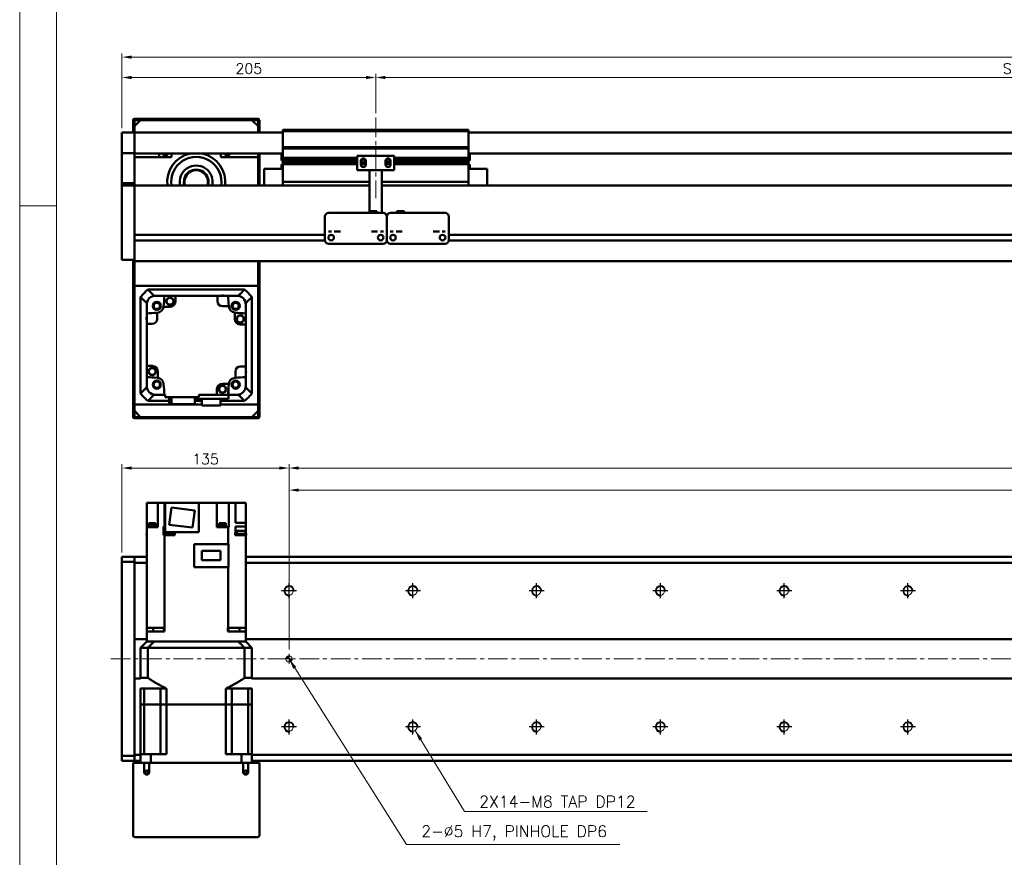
# Model space of a CAD drawing. Header units: millimetres. Extents: x 46891 to 51038, y 6223 to 10291.
# Tile 2 of 5: x 48547 to 49342, y 8883 to 9560. Entities that reach past the tile are written whole.
import ezdxf

# ---------------------------------------------------------------- set-up
doc = ezdxf.new("R2010")
doc.units = ezdxf.units.MM
doc.header["$LTSCALE"] = 0.5
doc.linetypes.add('CENTER', pattern=[50.8, 31.75, -6.35, 6.35, -6.35])
doc.layers.get('0').update_dxf_attribs({"lineweight": 20})
doc.layers.add('1', color=1, linetype='CENTER', lineweight=13)
doc.layers.add('외형선(ISO)', color=7, linetype='Continuous', lineweight=50)
doc.layers.add('C', color=1, linetype='CENTER')
doc.layers.add('DIM', color=4, linetype='Continuous')
doc.styles.add('DSR TEXT', font='romans.shx', dxfattribs={"bigfont": 'whgtxt.shx'})
doc.styles.get("Standard").update_dxf_attribs({"font": 'romans.shx', "bigfont": 'whgtxt.shx'})
doc.dimstyles.new('DSR', dxfattribs={"dimscale": 2, "dimtxt": 3, "dimasz": 3, "dimexe": 0.5, "dimexo": 0.5, "dimgap": 0.5, "dimtad": 1, "dimdsep": 46, "dimtxsty": 'Standard', "dimcen": 2.5, "dimclrd": 4, "dimclre": 4, "dimclrt": 2, "dimadec": 0, "dimazin": 2, "dimtfac": 1, "dimtmove": 0, "dimatfit": 3, "dimfxl": 0, "dimlwd": -1, "dimlwe": -1, "dimarcsym": 0})

# ---------------------------------------------------------------- blocks, each defined once
blk = doc.blocks.new('A$C1C1952E1')
at = {"color": 1}
blk.add_lwpolyline([(0, 0), (420, 0), (420, 297), (0, 297)], close=True, dxfattribs=at)
at = {"color": 3}
blk.add_lwpolyline([(5, 5), (415, 5), (415, 292), (5, 292)], close=True, dxfattribs=at)
blk = doc.blocks.new('*D81')
at = {"color": 1, "linetype": 'ByBlock'}
for p, q in [((48629.29, 9472.83), (48629.29, 9516.64)), ((48834.29, 9484.83), (48834.29, 9516.64)), ((48826.49, 9513.64), (48637.09, 9513.64))]:
    blk.add_line(p, q, dxfattribs=at)
at = {"color": 1}
for points in [[(48637.09, 9514.94), (48637.09, 9512.34), (48629.29, 9513.64)], [(48826.49, 9514.94), (48826.49, 9512.34), (48834.29, 9513.64)]]:
    blk.add_solid(points, dxfattribs=at)
at = {"layer": 'Defpoints', "color": 0}
for p in [(48629.29, 9513.64), (48834.29, 9481.23), (48629.29, 9469.23)]:
    blk.add_point(p, dxfattribs=at)
at = {"color": 3, "insert": (48731.79, 9520.84), "char_height": 8.4, "attachment_point": 5, "style": 'DSR TEXT'}
blk.add_mtext('205', dxfattribs=at)
blk = doc.blocks.new('*D82')
at = {"color": 1, "linetype": 'ByBlock'}
for p, q in [((48834.29, 9484.83), (48834.29, 9516.64)), ((49934.29, 9484.83), (49934.29, 9516.64)), ((48842.09, 9513.64), (49926.49, 9513.64))]:
    blk.add_line(p, q, dxfattribs=at)
at = {"color": 1}
for points in [[(48842.09, 9514.94), (48842.09, 9512.34), (48834.29, 9513.64)], [(49926.49, 9514.94), (49926.49, 9512.34), (49934.29, 9513.64)]]:
    blk.add_solid(points, dxfattribs=at)
at = {"layer": 'Defpoints', "color": 0}
for p in [(49934.29, 9513.64), (48834.29, 9481.23), (49934.29, 9481.23)]:
    blk.add_point(p, dxfattribs=at)
at = {"color": 3, "insert": (49384.29, 9520.84), "char_height": 8.4, "attachment_point": 5, "style": 'DSR TEXT'}
blk.add_mtext('STROKE : 1100', dxfattribs=at)
blk = doc.blocks.new('*D84')
at = {"color": 1, "linetype": 'ByBlock'}
for p, q in [((48629.29, 9472.83), (48629.29, 9533.13)), ((50091.49, 9530.13), (48637.09, 9530.13)), ((50099.29, 9472.83), (50099.29, 9533.13))]:
    blk.add_line(p, q, dxfattribs=at)
at = {"color": 1}
for points in [[(48637.09, 9531.43), (48637.09, 9528.83), (48629.29, 9530.13)], [(50091.49, 9531.43), (50091.49, 9528.83), (50099.29, 9530.13)]]:
    blk.add_solid(points, dxfattribs=at)
at = {"layer": 'Defpoints', "color": 0}
for p in [(48629.29, 9530.13), (48629.29, 9469.23), (50099.29, 9469.23)]:
    blk.add_point(p, dxfattribs=at)
at = {"color": 3, "insert": (49364.29, 9537.33), "char_height": 8.4, "attachment_point": 5, "style": 'DSR TEXT'}
blk.add_mtext('1470', dxfattribs=at)
blk = doc.blocks.new('tap8')
blk.add_circle((0, 0), 3.4)
at = {"layer": 'C', "color": 1, "linetype": 'CENTER'}
for p, q in [((-6.05, 0), (6.05, 0)), ((0, -6.05), (0, 6.05))]:
    blk.add_line(p, q, dxfattribs=at)
at = {"layer": 'DIM', "color": 3}
blk.add_arc((0, 0), 4, 263.84551, 189.43144, dxfattribs=at)
blk = doc.blocks.new('A$C33E56CC6')
h = blk.add_hatch()
h.set_pattern_fill('ANSI31', color=256, style=0)
h.set_pattern_definition([(45, (-7065.45672, -6508.5399), (-0.0883883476, 0.0883883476), [])])
h.paths.add_polyline_path([(4, 6.5, 0.414214), (1.5, 4), (4, 4)])
h.paths.add_polyline_path([(6.5, 4), (4, 4), (4, 1.5, 0.414214)])
blk.add_circle((4, 4), 2.5)
at = {"layer": '1'}
for p, q in [((4, 0), (4, 8)), ((0, 4), (8, 4))]:
    blk.add_line(p, q, dxfattribs=at)
blk = doc.blocks.new('*D86')
at = {"color": 1, "linetype": 'ByBlock'}
for p, q in [((48764.29, 9051.34), (48764.29, 9183.16)), ((48772.09, 9180.16), (50056.49, 9180.16)), ((50064.29, 9051.34), (50064.29, 9183.16))]:
    blk.add_line(p, q, dxfattribs=at)
at = {"color": 1}
for points in [[(48772.09, 9181.46), (48772.09, 9178.86), (48764.29, 9180.16)], [(50056.49, 9181.46), (50056.49, 9178.86), (50064.29, 9180.16)]]:
    blk.add_solid(points, dxfattribs=at)
at = {"layer": 'Defpoints', "color": 0}
for p in [(50064.29, 9180.16), (48764.29, 9047.74), (50064.29, 9047.74)]:
    blk.add_point(p, dxfattribs=at)
at = {"color": 3, "insert": (49414.29, 9187.36), "char_height": 8.4, "attachment_point": 5, "style": 'DSR TEXT'}
blk.add_mtext('1300%%P0.02', dxfattribs=at)
blk = doc.blocks.new('*D88')
at = {"color": 1, "linetype": 'ByBlock'}
for p, q in [((48764.29, 9108.39), (48764.29, 9200.98)), ((50056.49, 9197.98), (48772.09, 9197.98)), ((50064.29, 9108.39), (50064.29, 9200.98))]:
    blk.add_line(p, q, dxfattribs=at)
at = {"color": 1}
for points in [[(48772.09, 9199.28), (48772.09, 9196.68), (48764.29, 9197.98)], [(50056.49, 9199.28), (50056.49, 9196.68), (50064.29, 9197.98)]]:
    blk.add_solid(points, dxfattribs=at)
at = {"layer": 'Defpoints', "color": 0}
for p in [(48764.29, 9197.98), (48764.29, 9104.79), (50064.29, 9104.79)]:
    blk.add_point(p, dxfattribs=at)
at = {"color": 3, "insert": (49414.29, 9205.18), "char_height": 8.4, "attachment_point": 5, "style": 'DSR TEXT'}
blk.add_mtext('13X100PITCH=1300', dxfattribs=at)
blk = doc.blocks.new('*D89')
at = {"color": 1, "linetype": 'ByBlock'}
for p, q in [((48629.29, 9129.84), (48629.29, 9200.98)), ((48756.49, 9197.98), (48637.09, 9197.98)), ((48764.29, 9108.39), (48764.29, 9200.98))]:
    blk.add_line(p, q, dxfattribs=at)
at = {"color": 1}
for points in [[(48637.09, 9199.28), (48637.09, 9196.68), (48629.29, 9197.98)], [(48756.49, 9199.28), (48756.49, 9196.68), (48764.29, 9197.98)]]:
    blk.add_solid(points, dxfattribs=at)
at = {"layer": 'Defpoints', "color": 0}
for p in [(48629.29, 9197.98), (48629.29, 9126.24), (48764.29, 9104.79)]:
    blk.add_point(p, dxfattribs=at)
at = {"color": 3, "insert": (48696.79, 9205.18), "char_height": 8.4, "attachment_point": 5, "style": 'DSR TEXT'}
blk.add_mtext('135', dxfattribs=at)

msp = doc.modelspace()

# ---------------------------------------------------------------- linework, layer by layer
at = {"color": 1}
msp.add_line((48576.33082, 9409.88267), (48546.67132, 9409.88267), dxfattribs=at)
at = {"layer": '1'}
for p, q in [((48834.29456, 9481.23276), (48834.29456, 9416.23276)), ((50109.29456, 9043.74205), (48619.29456, 9043.74205))]:
    msp.add_line(p, q, dxfattribs=at)
at = {"layer": '외형선(ISO)'}
for p, q in [((48638.29456, 9479.23276), (48638.29456, 9469.23276)), ((48647.29456, 9480.23276), (48639.29456, 9480.23276)), ((48639.29456, 9474.23276), (48644.29456, 9479.23276)), ((48639.29456, 9469.23276), (48639.29456, 9478.73276)), ((48639.29456, 9474.23276), (48639.29456, 9469.23276)), ((48639.79456, 9479.23276), (48647.29456, 9479.23276)), ((48734.29456, 9479.23276), (48644.29456, 9479.23276)), ((48647.29456, 9479.23276), (48647.29456, 9480.23276)), ((48647.29456, 9480.23276), (48651.29456, 9480.23276)), ((48651.29456, 9480.23276), (48651.29456, 9479.23276)), ((48727.29456, 9480.23276), (48651.29456, 9480.23276)), ((48651.29456, 9479.23276), (48727.29456, 9479.23276)), ((48727.29456, 9479.23276), (48727.29456, 9480.23276)), ((48727.29456, 9480.23276), (48731.29456, 9480.23276)), ((48731.29456, 9480.23276), (48731.29456, 9479.23276)), ((48739.29456, 9480.23276), (48731.29456, 9480.23276)), ((48731.29456, 9479.23276), (48738.79456, 9479.23276)), ((48734.29456, 9479.23276), (48739.29456, 9474.23276)), ((48739.29456, 9478.73276), (48739.29456, 9469.23276)), ((48739.29456, 9469.23276), (48739.29456, 9474.23276)), ((48740.29456, 9469.23276), (48740.29456, 9479.23276)), ((48629.29456, 9469.23276), (48629.29456, 9467.23276)), ((48639.29456, 9469.23276), (48629.29456, 9469.23276)), ((48629.29456, 9465.72004), (48629.29456, 9467.23276)), ((48639.29456, 9467.23276), (48639.29456, 9469.23276)), ((48759.29456, 9469.23276), (48639.29456, 9469.23276)), ((48639.29456, 9469.23276), (48639.29456, 9467.23276)), ((48639.29456, 9467.23276), (48639.29456, 9465.72004)), ((48639.29456, 9465.72004), (48639.29456, 9467.23276)), ((48759.29456, 9470.23276), (48759.29456, 9471.23276)), ((48909.29456, 9471.23276), (48759.29456, 9471.23276)), ((48759.29456, 9457.23276), (48759.29456, 9470.23276)), ((48759.29456, 9470.23276), (48909.29456, 9470.23276)), ((48909.29456, 9471.23276), (48909.29456, 9470.23276)), ((48909.29456, 9470.23276), (48909.29456, 9457.23276)), ((50089.29456, 9469.23276), (48909.29456, 9469.23276)), ((48629.29456, 9465.22106), (48629.29456, 9465.72004)), ((48629.29456, 9465.22106), (48629.29456, 9463.68048)), ((48629.29456, 9463.68048), (48629.29456, 9460.69588)), ((48629.29456, 9452.91844), (48629.29456, 9460.69588)), ((48639.29456, 9465.72004), (48639.29456, 9465.22106)), ((48639.29456, 9465.22106), (48639.29456, 9465.72004)), ((48639.29456, 9463.68048), (48639.29456, 9465.22106)), ((48639.29456, 9465.22106), (48639.29456, 9463.68048)), ((48639.29456, 9460.69588), (48639.29456, 9463.68048)), ((48639.29456, 9463.68048), (48639.29456, 9460.69588)), ((48639.29456, 9460.69588), (48639.29456, 9452.91844)), ((48639.29456, 9452.91844), (48639.29456, 9460.69588)), ((48629.29456, 9452.55946), (48629.29456, 9452.91844)), ((48629.29456, 9428.15582), (48629.29456, 9452.55946)), ((48639.29456, 9452.55946), (48629.29456, 9452.55946)), ((48639.29456, 9452.91844), (48639.29456, 9452.55946)), ((48639.29456, 9452.55946), (48639.29456, 9428.15582)), ((48759.29456, 9452.23276), (48639.29456, 9452.23276)), ((48659.29456, 9452.23276), (48659.29456, 9449.23276)), ((48669.29456, 9452.23276), (48669.29456, 9449.23276)), ((48709.29456, 9449.23276), (48709.29456, 9452.23276)), ((48739.29456, 9452.23276), (48739.29456, 9449.23276)), ((48740.29456, 9426.23276), (48740.29456, 9452.23276)), ((48758.29456, 9446.63276), (48758.29456, 9452.23276)), ((48759.29456, 9456.23276), (48759.29456, 9457.23276)), ((48759.29456, 9457.23276), (48909.29456, 9457.23276)), ((48759.29456, 9455.23276), (48759.29456, 9456.23276)), ((48759.29456, 9456.23276), (48909.29456, 9456.23276)), ((48759.29456, 9448.73276), (48759.29456, 9455.23276)), ((48849.29456, 9450.23276), (48819.29456, 9450.23276)), ((48819.29456, 9438.83276), (48819.29456, 9450.23276)), ((48849.29456, 9450.23276), (48849.29456, 9438.83276)), ((48909.29456, 9457.23276), (48909.29456, 9456.23276)), ((48909.29456, 9456.23276), (48909.29456, 9455.23276)), ((48909.29456, 9455.23276), (48909.29456, 9448.73276)), ((50089.29456, 9452.23276), (48909.29456, 9452.23276)), ((48910.29456, 9452.23276), (48910.29456, 9446.63276)), ((48669.29456, 9449.23276), (48639.29456, 9449.23276)), ((48739.29456, 9449.23276), (48709.29456, 9449.23276)), ((48739.29456, 9426.23276), (48739.29456, 9449.23276)), ((48758.29456, 9446.63276), (48759.29456, 9446.63276)), ((48758.29456, 9443.20276), (48758.29456, 9439.73276)), ((48759.28516, 9443.20276), (48758.29456, 9443.20276)), ((48759.29456, 9448.23276), (48759.29456, 9448.73276)), ((48759.29456, 9448.73276), (48819.29456, 9448.73276)), ((48759.29456, 9447.73276), (48759.29456, 9448.23276)), ((48759.29456, 9448.23276), (48819.29456, 9448.23276)), ((48759.29456, 9446.73276), (48759.29456, 9447.73276)), ((48759.29456, 9447.73276), (48819.29456, 9447.73276)), ((48759.29456, 9446.23276), (48759.29456, 9446.73276)), ((48759.29456, 9446.73276), (48819.29456, 9446.73276)), ((48759.29456, 9445.73276), (48759.29456, 9446.23276)), ((48759.29456, 9446.23276), (48819.29456, 9446.23276)), ((48759.29456, 9444.73276), (48759.29456, 9445.73276)), ((48759.29456, 9445.73276), (48819.29456, 9445.73276)), ((48759.29456, 9444.23276), (48759.29456, 9444.73276)), ((48759.29456, 9444.73276), (48819.29456, 9444.73276)), ((48759.29456, 9443.73276), (48759.29456, 9444.23276)), ((48759.29456, 9444.23276), (48819.29456, 9444.23276)), ((48759.29456, 9430.23276), (48759.29456, 9443.73276)), ((48759.29456, 9443.73276), (48819.29456, 9443.73276)), ((48822.29456, 9446.23276), (48823.06506, 9446.23276)), ((48822.29456, 9443.23276), (48822.29456, 9446.23276)), ((48822.29456, 9445.73276), (48823.17131, 9445.73276)), ((48822.29456, 9444.73276), (48826.29456, 9444.73276)), ((48822.29456, 9444.23276), (48826.29456, 9444.23276)), ((48822.29456, 9443.73276), (48826.29456, 9443.73276)), ((48822.35806, 9446.73276), (48823.17131, 9446.73276)), ((48822.97168, 9447.73276), (48825.61743, 9447.73276)), ((48825.4178, 9446.73276), (48826.23105, 9446.73276)), ((48825.4178, 9445.73276), (48826.29456, 9445.73276)), ((48825.52406, 9446.23276), (48826.29456, 9446.23276)), ((48826.29456, 9446.23276), (48826.29456, 9443.23276)), ((48842.29456, 9446.23276), (48843.06506, 9446.23276)), ((48842.29456, 9443.23276), (48842.29456, 9446.23276)), ((48842.29456, 9445.73276), (48843.17131, 9445.73276)), ((48842.29456, 9444.73276), (48846.29456, 9444.73276)), ((48842.29456, 9444.23276), (48846.29456, 9444.23276)), ((48842.29456, 9443.73276), (48846.29456, 9443.73276)), ((48842.35806, 9446.73276), (48843.17131, 9446.73276)), ((48842.97168, 9447.73276), (48845.61743, 9447.73276)), ((48845.4178, 9446.73276), (48846.23105, 9446.73276)), ((48845.4178, 9445.73276), (48846.29456, 9445.73276)), ((48845.52406, 9446.23276), (48846.29456, 9446.23276)), ((48846.29456, 9446.23276), (48846.29456, 9443.23276)), ((48849.29456, 9448.73276), (48909.29456, 9448.73276)), ((48849.29456, 9448.23276), (48909.29456, 9448.23276)), ((48849.29456, 9447.73276), (48909.29456, 9447.73276)), ((48849.29456, 9446.73276), (48909.29456, 9446.73276)), ((48849.29456, 9446.23276), (48909.29456, 9446.23276)), ((48849.29456, 9445.73276), (48909.29456, 9445.73276)), ((48849.29456, 9444.73276), (48909.29456, 9444.73276)), ((48849.29456, 9444.23276), (48909.29456, 9444.23276)), ((48849.29456, 9443.73276), (48909.29456, 9443.73276)), ((48909.29456, 9448.73276), (48909.29456, 9448.23276)), ((48909.29456, 9448.23276), (48909.29456, 9447.73276)), ((48909.29456, 9447.73276), (48909.29456, 9446.73276)), ((48909.29456, 9446.73276), (48909.29456, 9446.23276)), ((48910.29456, 9446.63276), (48909.29456, 9446.63276)), ((48909.29456, 9446.23276), (48909.29456, 9445.73276)), ((48909.29456, 9445.73276), (48909.29456, 9444.73276)), ((48909.29456, 9444.73276), (48909.29456, 9444.23276)), ((48909.29456, 9444.23276), (48909.29456, 9443.73276)), ((48909.29456, 9443.73276), (48909.29456, 9430.23276)), ((48910.29456, 9443.20276), (48909.30395, 9443.20276)), ((48910.29456, 9439.73276), (48910.29456, 9443.20276)), ((48744.29456, 9439.73276), (48744.29456, 9426.23276)), ((48759.29456, 9439.73276), (48744.29456, 9439.73276)), ((48829.29456, 9438.83276), (48819.29456, 9438.83276)), ((48829.29456, 9439.33276), (48829.29456, 9438.83276)), ((48839.29456, 9438.83276), (48829.29456, 9438.83276)), ((48829.29456, 9436.73276), (48829.29456, 9438.83276)), ((48829.29456, 9436.73276), (48829.29456, 9405.73295)), ((48839.29456, 9438.83276), (48839.29456, 9439.33276)), ((48849.29456, 9438.83276), (48839.29456, 9438.83276)), ((48839.29456, 9438.83276), (48839.29456, 9436.73276)), ((48839.29456, 9404.23296), (48839.29456, 9436.73276)), ((48909.29456, 9439.73276), (48924.29456, 9439.73276)), ((48924.29456, 9426.23276), (48924.29456, 9439.73276)), ((48629.29456, 9426.23276), (48629.29456, 9428.15582)), ((48639.29456, 9428.15582), (48629.29456, 9428.15582)), ((48629.29456, 9426.23276), (48629.29456, 9423.23276)), ((48639.29456, 9426.23276), (48629.29456, 9426.23276)), ((48639.29456, 9428.15582), (48639.29456, 9426.23276)), ((48639.29456, 9426.23276), (48639.29456, 9423.23276)), ((48639.29456, 9426.23276), (48829.29456, 9426.23276)), ((48639.29456, 9423.23276), (48639.29456, 9426.23276)), ((48759.29456, 9430.23276), (48759.29456, 9429.23276)), ((48759.29456, 9426.23276), (48759.29456, 9429.23276)), ((48759.29456, 9429.23276), (48829.29456, 9429.23276)), ((48839.29456, 9429.23276), (48909.29456, 9429.23276)), ((48839.29456, 9426.23276), (50089.29456, 9426.23276)), ((48909.29456, 9429.23276), (48909.29456, 9430.23276)), ((48909.29456, 9429.23276), (48909.29456, 9426.23276)), ((48629.29456, 9371.4754), (48629.29456, 9423.23276)), ((48639.29456, 9386.68276), (48639.29456, 9423.23276)), ((48639.29456, 9423.23276), (48639.29456, 9371.4754)), ((48796.29456, 9404.23296), (48840.29456, 9404.23296)), ((48829.29456, 9405.73295), (48829.29456, 9404.23296)), ((48829.29456, 9405.73295), (48835.29456, 9405.73295)), ((48835.29456, 9405.73295), (48835.29456, 9404.23296)), ((48846.29456, 9404.23296), (48890.29456, 9404.23296)), ((48857.29456, 9405.73295), (48851.29456, 9405.73295)), ((48851.29456, 9404.23296), (48851.29456, 9405.73295)), ((48857.29456, 9404.23296), (48857.29456, 9405.73295)), ((48793.29456, 9391.23296), (48793.29456, 9401.23296)), ((48843.29456, 9401.23296), (48843.29456, 9391.23296)), ((48843.29456, 9391.23296), (48843.29456, 9401.23296)), ((48893.29456, 9401.23296), (48893.29456, 9391.23296)), ((48639.29456, 9386.48276), (48793.29456, 9386.48276)), ((48793.29456, 9391.23296), (48793.29456, 9389.23295)), ((48793.29456, 9389.23293), (48793.29456, 9389.23295)), ((48793.29456, 9388.73292), (48793.29456, 9389.23293)), ((48793.29456, 9382.23292), (48793.29456, 9388.73292)), ((48798.26774, 9386.48276), (48798.32137, 9386.48276)), ((48838.26774, 9386.48276), (48838.32137, 9386.48276)), ((48843.29456, 9389.23295), (48843.29456, 9391.23296)), ((48843.29456, 9391.23296), (48843.29456, 9389.23295)), ((48843.29456, 9389.23295), (48843.29456, 9389.23293)), ((48843.29456, 9389.23293), (48843.29456, 9389.23295)), ((48843.29456, 9389.23293), (48843.29456, 9388.73292)), ((48843.29456, 9388.73292), (48843.29456, 9389.23293)), ((48843.29456, 9388.73292), (48843.29456, 9382.23292)), ((48843.29456, 9382.23292), (48843.29456, 9388.73292)), ((48848.26774, 9386.48276), (48848.32137, 9386.48276)), ((48888.26774, 9386.48276), (48888.32137, 9386.48276)), ((48893.29456, 9389.23295), (48893.29456, 9391.23296)), ((48893.29456, 9389.23295), (48893.29456, 9389.23293)), ((48893.29456, 9389.23293), (48893.29456, 9388.73292)), ((48893.29456, 9388.73292), (48893.29456, 9382.23292)), ((48893.29456, 9386.48276), (49897.29456, 9386.48276)), ((48639.29456, 9381.98276), (48793.305, 9381.98276)), ((48639.29456, 9371.4754), (48639.29456, 9381.78276)), ((48796.29456, 9379.23292), (48840.29456, 9379.23292)), ((48843.28411, 9381.98276), (48843.305, 9381.98276)), ((48846.29456, 9379.23292), (48890.29456, 9379.23292)), ((48893.28411, 9381.98276), (49897.305, 9381.98276)), ((48629.29456, 9371.4754), (48629.29456, 9369.35408)), ((48639.29456, 9371.4754), (48639.29456, 9369.35408)), ((48639.29456, 9369.35408), (48639.29456, 9371.4754)), ((48629.29456, 9366.23276), (48629.29456, 9369.35408)), ((48629.29456, 9366.23276), (48639.29456, 9366.23276)), ((48638.29456, 9366.23276), (48638.29456, 9239.23276)), ((48639.29456, 9365.23276), (48639.29456, 9369.35408)), ((48639.29456, 9369.35408), (48639.29456, 9366.23276)), ((48639.29456, 9365.23276), (50089.29456, 9365.23276)), ((48639.29456, 9365.23276), (48639.29456, 9345.23276)), ((48639.29456, 9239.73276), (48639.29456, 9365.23276)), ((48739.29456, 9345.23276), (48739.29456, 9365.23276)), ((48739.29456, 9365.23276), (48739.29456, 9239.73276)), ((48740.29456, 9239.23276), (48740.29456, 9365.23276)), ((48639.29456, 9345.23276), (48739.29456, 9345.23276)), ((48728.29715, 9342.23276), (48650.29196, 9342.23276)), ((48644.29456, 9336.23536), (48644.29456, 9258.23017)), ((48649.29456, 9330.23276), (48649.29456, 9331.23644)), ((48655.29088, 9337.23276), (48656.29456, 9337.23276)), ((48663.62837, 9337.23276), (48656.29456, 9337.23276)), ((48663.62837, 9337.23276), (48672.59456, 9337.23276)), ((48706.49456, 9337.23276), (48672.59456, 9337.23276)), ((48672.59456, 9337.23276), (48672.59456, 9332.83276)), ((48706.49456, 9337.23276), (48714.96074, 9337.23276)), ((48706.49456, 9332.83276), (48706.49456, 9337.23276)), ((48722.29456, 9337.23276), (48714.96074, 9337.23276)), ((48722.29456, 9337.23276), (48723.29823, 9337.23276)), ((48729.29456, 9330.23276), (48729.29456, 9331.23644)), ((48734.29456, 9258.23017), (48734.29456, 9336.23536)), ((48649.29456, 9330.23276), (48649.29456, 9322.89895)), ((48649.29456, 9314.43276), (48649.29456, 9322.89895)), ((48657.69456, 9323.55471), (48657.69456, 9318.43276)), ((48668.09456, 9328.33276), (48662.92745, 9328.33276)), ((48715.6165, 9328.83276), (48710.49456, 9328.83276)), ((48720.39456, 9318.43276), (48720.39456, 9323.59987)), ((48729.29456, 9322.89895), (48729.29456, 9330.23276)), ((48729.29456, 9322.89895), (48729.29456, 9313.93276)), ((48649.29456, 9314.43276), (48649.29456, 9280.53276)), ((48653.69456, 9314.43276), (48649.29456, 9314.43276)), ((48729.29456, 9313.93276), (48724.89456, 9313.93276)), ((48729.29456, 9280.03276), (48729.29456, 9313.93276)), ((48649.29456, 9271.56657), (48649.29456, 9280.53276)), ((48649.29456, 9280.53276), (48653.69456, 9280.53276)), ((48658.19456, 9276.03276), (48658.19456, 9270.86565)), ((48720.89456, 9270.91082), (48720.89456, 9276.03276)), ((48724.89456, 9280.03276), (48729.29456, 9280.03276)), ((48729.29456, 9271.56657), (48729.29456, 9280.03276)), ((48649.29456, 9271.56657), (48649.29456, 9264.23276)), ((48729.29456, 9264.23276), (48729.29456, 9271.56657)), ((48649.29456, 9263.22909), (48649.29456, 9264.23276)), ((48705.99456, 9261.63276), (48705.99456, 9257.23276)), ((48710.49456, 9266.13276), (48715.66167, 9266.13276)), ((48715.29456, 9253.83276), (48715.29456, 9261.26131)), ((48729.29456, 9263.22909), (48729.29456, 9264.23276)), ((48650.29196, 9252.23276), (48667.51228, 9252.23276)), ((48655.29088, 9257.23276), (48656.29456, 9257.23276)), ((48663.62837, 9257.23276), (48656.29456, 9257.23276)), ((48664.09456, 9257.23276), (48663.62837, 9257.23276)), ((48664.09456, 9255.23276), (48664.09456, 9257.23276)), ((48664.09456, 9255.23276), (48691.49456, 9255.23276)), ((48667.51228, 9249.73276), (48667.51228, 9255.23276)), ((48669.21845, 9255.23276), (48669.21845, 9249.73276)), ((48688.07683, 9249.73276), (48688.07683, 9255.23276)), ((48688.07683, 9253.83276), (48715.29456, 9253.83276)), ((48688.07683, 9252.23276), (48693.74456, 9252.23276)), ((48705.99456, 9257.23276), (48691.49456, 9257.23276)), ((48691.49456, 9255.23276), (48691.49456, 9257.23276)), ((48693.74456, 9253.83276), (48693.74456, 9248.43276)), ((48705.99456, 9257.23276), (48714.96074, 9257.23276)), ((48708.84456, 9248.43276), (48708.84456, 9253.83276)), ((48708.84456, 9252.23276), (48728.29715, 9252.23276)), ((48722.29456, 9257.23276), (48715.29456, 9257.23276)), ((48722.29456, 9257.23276), (48723.29823, 9257.23276)), ((48639.29456, 9249.23276), (48639.29456, 9244.23276)), ((48693.74456, 9249.23276), (48639.29456, 9249.23276)), ((48644.29456, 9239.23276), (48639.29456, 9244.23276)), ((48667.51228, 9249.73276), (48669.21845, 9249.73276)), ((48669.21845, 9249.73276), (48688.07683, 9249.73276)), ((48693.74456, 9248.43276), (48708.84456, 9248.43276)), ((48739.29456, 9249.23276), (48708.84456, 9249.23276)), ((48739.29456, 9244.23276), (48734.29456, 9239.23276)), ((48739.29456, 9244.23276), (48739.29456, 9249.23276)), ((48639.29456, 9238.23276), (48647.29456, 9238.23276)), ((48647.29456, 9239.23276), (48639.79456, 9239.23276)), ((48644.29456, 9239.23276), (48734.29456, 9239.23276)), ((48647.29456, 9238.23276), (48647.29456, 9239.23276)), ((48651.29456, 9238.23276), (48647.29456, 9238.23276)), ((48651.29456, 9239.23276), (48651.29456, 9238.23276)), ((48727.29456, 9239.23276), (48651.29456, 9239.23276)), ((48651.29456, 9238.23276), (48727.29456, 9238.23276)), ((48727.29456, 9238.23276), (48727.29456, 9239.23276)), ((48731.29456, 9238.23276), (48727.29456, 9238.23276)), ((48731.29456, 9239.23276), (48731.29456, 9238.23276)), ((48738.79456, 9239.23276), (48731.29456, 9239.23276)), ((48731.29456, 9238.23276), (48739.29456, 9238.23276)), ((48649.29456, 9150.24205), (48649.29456, 9169.74205)), ((48649.29456, 9169.74205), (48653.69456, 9169.74205)), ((48658.19456, 9169.74205), (48653.69456, 9169.74205)), ((48662.96189, 9169.74205), (48658.19456, 9169.74205)), ((48658.19456, 9150.24205), (48658.19456, 9169.74205)), ((48662.96189, 9169.74205), (48663.62837, 9169.74205)), ((48663.62837, 9169.74205), (48663.62837, 9150.74205)), ((48664.09456, 9169.74205), (48663.62837, 9169.74205)), ((48664.09456, 9169.74205), (48691.49456, 9169.74205)), ((48664.09456, 9146.24205), (48664.09456, 9169.74205)), ((48667.51228, 9152.15199), (48669.21845, 9166.04763)), ((48669.21845, 9166.04763), (48688.07683, 9163.73212)), ((48688.07683, 9163.73212), (48686.37066, 9149.83647)), ((48705.99456, 9169.74205), (48691.49456, 9169.74205)), ((48691.49456, 9169.74205), (48691.49456, 9146.24205)), ((48705.99456, 9169.74205), (48705.99456, 9150.24205)), ((48710.49456, 9169.74205), (48705.99456, 9169.74205)), ((48710.49456, 9169.74205), (48715.66167, 9169.74205)), ((48720.7384, 9169.74205), (48715.66167, 9169.74205)), ((48715.66167, 9169.74205), (48715.66167, 9150.24205)), ((48720.7384, 9169.74205), (48720.89456, 9169.74205)), ((48720.89456, 9153.74205), (48720.89456, 9169.74205)), ((48724.89456, 9169.74205), (48720.89456, 9169.74205)), ((48724.89456, 9169.74205), (48729.29456, 9169.74205)), ((48729.29456, 9153.74205), (48729.29456, 9169.74205)), ((48649.29456, 9068.74205), (48649.29456, 9150.24205)), ((48649.29456, 9150.24205), (48657.85071, 9150.24205)), ((48650.73362, 9150.74205), (48656.73362, 9150.74205)), ((48650.73362, 9150.74205), (48650.73362, 9150.24205)), ((48650.78362, 9151.44205), (48656.68362, 9151.44205)), ((48650.78362, 9151.44205), (48650.78362, 9150.74205)), ((48650.98362, 9153.44205), (48656.48362, 9153.44205)), ((48650.98362, 9153.44205), (48650.98362, 9151.44205)), ((48656.48362, 9153.44205), (48656.48362, 9151.44205)), ((48656.68362, 9151.44205), (48656.68362, 9150.74205)), ((48656.73362, 9150.74205), (48656.73362, 9150.24205)), ((48658.19456, 9150.24205), (48657.85071, 9150.24205)), ((48662.97261, 9145.74205), (48662.97261, 9150.74205)), ((48663.62837, 9150.74205), (48662.97261, 9150.74205)), ((48663.62837, 9150.74205), (48664.09456, 9150.74205)), ((48686.37066, 9149.83647), (48667.51228, 9152.15199)), ((48705.99456, 9150.24205), (48714.96074, 9150.24205)), ((48707.49313, 9150.74205), (48713.49313, 9150.74205)), ((48707.49313, 9150.74205), (48707.49313, 9150.24205)), ((48707.54313, 9151.44205), (48713.44313, 9151.44205)), ((48707.54313, 9151.44205), (48707.54313, 9150.74205)), ((48707.74313, 9153.44205), (48713.24313, 9153.44205)), ((48707.74313, 9153.44205), (48707.74313, 9151.44205)), ((48713.24313, 9153.44205), (48713.24313, 9151.44205)), ((48713.44313, 9151.44205), (48713.44313, 9150.74205)), ((48713.49313, 9150.74205), (48713.49313, 9150.24205)), ((48714.96074, 9136.39205), (48714.96074, 9150.24205)), ((48714.96074, 9150.24205), (48715.62723, 9150.24205)), ((48715.66167, 9150.24205), (48715.62723, 9150.24205)), ((48720.89456, 9153.74205), (48729.29456, 9153.74205)), ((48720.89456, 9150.74205), (48720.89456, 9145.74205)), ((48729.29456, 9150.74205), (48720.89456, 9150.74205)), ((48729.29456, 9150.74205), (48729.29456, 9153.74205)), ((48729.29456, 9150.74205), (48729.29456, 9145.74205)), ((48649.07466, 9144.74205), (48649.29456, 9144.74205)), ((48649.07466, 9143.74205), (48649.07466, 9144.74205)), ((48649.29456, 9143.74205), (48649.07466, 9143.74205)), ((48662.96992, 9145.74205), (48662.96992, 9143.74205)), ((48662.97261, 9145.74205), (48662.96992, 9145.74205)), ((48662.96992, 9143.74205), (48663.62837, 9143.74205)), ((48664.08394, 9145.74205), (48662.97261, 9145.74205)), ((48663.62837, 9143.74205), (48666.31001, 9143.74205)), ((48663.62837, 9143.74205), (48663.62837, 9068.74205)), ((48663.78394, 9144.74205), (48671.38394, 9144.74205)), ((48663.78394, 9143.74205), (48663.78394, 9144.74205)), ((48664.08394, 9147.34205), (48664.09456, 9147.34205)), ((48664.08394, 9144.74205), (48664.08394, 9147.34205)), ((48691.49456, 9146.24205), (48664.09456, 9146.24205)), ((48668.85786, 9143.74205), (48666.31001, 9143.74205)), ((48668.85786, 9143.74205), (48672.09598, 9143.74205)), ((48671.08394, 9144.74205), (48671.08394, 9146.24205)), ((48671.08394, 9145.74205), (48672.09456, 9145.74205)), ((48671.38394, 9143.74205), (48671.38394, 9144.74205)), ((48672.09456, 9146.24205), (48672.09456, 9145.74205)), ((48672.09598, 9145.74205), (48672.09456, 9145.74205)), ((48672.09598, 9145.74205), (48672.09598, 9143.74205)), ((48720.8555, 9145.74205), (48720.8555, 9143.74205)), ((48720.89456, 9145.74205), (48720.8555, 9145.74205)), ((48720.8555, 9143.74205), (48729.29456, 9143.74205)), ((48720.89456, 9145.74205), (48722.21446, 9145.74205)), ((48721.91446, 9144.74205), (48729.51446, 9144.74205)), ((48721.91446, 9143.74205), (48721.91446, 9144.74205)), ((48722.21446, 9147.34205), (48729.21446, 9147.34205)), ((48722.21446, 9144.74205), (48722.21446, 9147.34205)), ((48729.21446, 9144.74205), (48729.21446, 9147.34205)), ((48729.29456, 9145.74205), (48729.21446, 9145.74205)), ((48729.29456, 9145.74205), (48729.29456, 9144.74205)), ((48729.29456, 9143.74205), (48729.29456, 9068.74205)), ((48729.51446, 9143.74205), (48729.29456, 9143.74205)), ((48729.51446, 9143.74205), (48729.51446, 9144.74205)), ((48687.49456, 9117.84205), (48687.49456, 9136.39205)), ((48687.49456, 9136.39205), (48715.29456, 9136.39205)), ((48715.29456, 9117.84205), (48715.29456, 9136.39205)), ((48629.29456, 9126.24205), (48629.29456, 9125.36337)), ((48639.29456, 9126.24205), (48629.29456, 9126.24205)), ((48629.29456, 9122.24205), (48629.29456, 9125.36337)), ((48639.29456, 9126.24205), (48639.29456, 9125.36337)), ((48639.29456, 9126.24205), (48649.29456, 9126.24205)), ((48639.29456, 9125.36337), (48639.29456, 9126.24205)), ((48639.29456, 9121.24205), (48639.29456, 9125.36337)), ((48639.29456, 9125.36337), (48639.29456, 9122.24205)), ((48693.74456, 9131.06705), (48708.84456, 9131.06705)), ((48693.74456, 9123.61705), (48693.74456, 9131.06705)), ((48708.84456, 9131.06705), (48708.84456, 9123.61705)), ((48729.29456, 9126.24205), (50089.29456, 9126.24205)), ((48629.29456, 9122.24205), (48639.29456, 9122.24205)), ((48629.29456, 8965.24205), (48629.29456, 9122.24205)), ((48639.29456, 9059.74205), (48639.29456, 9121.24205)), ((48639.29456, 9121.24205), (48649.29456, 9121.24205)), ((48687.49456, 9117.84205), (48715.29456, 9117.84205)), ((48708.84456, 9123.61705), (48693.74456, 9123.61705)), ((48714.96074, 9117.84205), (48714.96074, 9068.74205)), ((48729.29456, 9121.24205), (50089.29456, 9121.24205)), ((48657.85071, 9068.74205), (48649.29456, 9068.74205)), ((48649.29456, 9065.74205), (48649.29456, 9068.74205)), ((48654.43028, 9065.74205), (48654.43028, 9068.74205)), ((48657.85071, 9068.74205), (48662.96189, 9068.74205)), ((48663.62837, 9068.74205), (48662.96189, 9068.74205)), ((48663.21767, 9068.74205), (48663.21767, 9065.74205)), ((48663.63699, 9068.74205), (48663.62837, 9068.74205)), ((48663.63699, 9065.74205), (48663.63699, 9068.74205)), ((48714.96074, 9068.74205), (48714.95213, 9068.74205)), ((48714.95213, 9065.74205), (48714.95213, 9068.74205)), ((48715.62723, 9068.74205), (48714.96074, 9068.74205)), ((48715.37144, 9068.74205), (48715.37144, 9065.74205)), ((48715.62723, 9068.74205), (48720.7384, 9068.74205)), ((48729.29456, 9068.74205), (48720.7384, 9068.74205)), ((48724.15884, 9068.74205), (48724.15884, 9065.74205)), ((48729.29456, 9068.74205), (48729.29456, 9065.74205)), ((48649.29456, 9065.74205), (48656.29456, 9065.74205)), ((48649.29456, 9065.74205), (48649.29456, 9057.74205)), ((48663.63699, 9065.74205), (48656.29456, 9065.74205)), ((48722.29456, 9065.74205), (48714.95213, 9065.74205)), ((48722.29456, 9065.74205), (48729.29456, 9065.74205)), ((48729.29456, 9065.74205), (48729.29456, 9057.74205)), ((48639.29456, 9058.8885), (48639.29456, 9059.74205)), ((48649.29456, 9059.74205), (48639.29456, 9059.74205)), ((48639.29456, 9058.53495), (48639.29456, 9058.8885)), ((48639.29456, 9028.94916), (48639.29456, 9058.53495)), ((48639.29456, 9058.53495), (48639.29456, 9028.94916)), ((48644.29456, 9052.74205), (48649.29456, 9057.74205)), ((48644.29456, 9052.74205), (48650.29196, 9052.74205)), ((48644.29456, 9028.29205), (48644.29456, 9052.74205)), ((48649.38265, 9057.74205), (48649.29456, 9057.74205)), ((48655.18753, 9057.74205), (48649.38265, 9057.74205)), ((48650.29196, 9052.74205), (48728.29715, 9052.74205)), ((48650.29196, 9028.29205), (48650.29196, 9052.74205)), ((48655.29088, 9057.74205), (48655.18753, 9057.74205)), ((48655.29088, 9057.74205), (48723.29823, 9057.74205)), ((48656.29456, 9057.74205), (48722.29456, 9057.74205)), ((48723.29823, 9057.74205), (48723.40159, 9057.74205)), ((48729.20646, 9057.74205), (48723.40159, 9057.74205)), ((48728.29715, 9052.74205), (48734.29456, 9052.74205)), ((48728.29715, 9028.29205), (48728.29715, 9052.74205)), ((48729.20646, 9057.74205), (48729.29456, 9057.74205)), ((50089.29456, 9059.74205), (48729.29456, 9059.74205)), ((48729.29456, 9057.74205), (48734.29456, 9052.74205)), ((48734.29456, 9028.29205), (48734.29456, 9052.74205)), ((48639.29456, 9028.59561), (48639.29456, 9028.94916)), ((48639.29456, 9027.74205), (48639.29456, 9028.59561)), ((48639.29456, 8966.24205), (48639.29456, 9027.74205)), ((48639.29456, 9027.74205), (48644.29456, 9027.74205)), ((48650.29196, 9028.29205), (48644.29456, 9028.29205)), ((48734.29456, 9028.29205), (48728.29715, 9028.29205)), ((48734.29456, 9027.74205), (50089.29456, 9027.74205)), ((48647.24234, 9019.74205), (48644.29456, 9019.74205)), ((48644.29456, 9006.74205), (48644.29456, 9019.74205)), ((48647.24234, 9019.74205), (48660.43956, 9019.74205)), ((48647.24234, 9006.74205), (48647.24234, 9019.74205)), ((48665.29456, 9019.74205), (48660.43956, 9019.74205)), ((48660.43956, 9006.74205), (48660.43956, 9019.74205)), ((48665.29456, 9006.74205), (48665.29456, 9019.74205)), ((48718.14956, 9019.74205), (48713.29456, 9019.74205)), ((48713.29456, 9006.74205), (48713.29456, 9019.74205)), ((48731.34677, 9019.74205), (48718.14956, 9019.74205)), ((48718.14956, 9006.74205), (48718.14956, 9019.74205)), ((48734.29456, 9019.74205), (48731.34677, 9019.74205)), ((48731.34677, 9006.74205), (48731.34677, 9019.74205)), ((48734.29456, 9006.74205), (48734.29456, 9019.74205)), ((48644.29456, 9006.74205), (48647.24234, 9006.74205)), ((48644.29456, 9006.74205), (48644.29456, 8966.74205)), ((48647.24234, 9006.74205), (48644.29456, 9006.74205)), ((48647.24234, 9006.74205), (48653.93956, 9006.74205)), ((48647.24234, 8966.74205), (48647.24234, 9006.74205)), ((48647.24234, 9006.74205), (48653.93956, 9006.74205)), ((48653.93956, 9006.74205), (48660.43956, 9006.74205)), ((48653.93956, 9006.74205), (48660.43956, 9006.74205)), ((48660.43956, 9006.74205), (48665.29456, 9006.74205)), ((48660.43956, 8966.74205), (48660.43956, 9006.74205)), ((48665.29456, 9006.74205), (48660.43956, 9006.74205)), ((48665.29456, 9006.74205), (48713.29456, 9006.74205)), ((48665.29456, 9006.74205), (48665.29456, 8966.74205)), ((48665.29456, 9006.74205), (48713.29456, 9006.74205)), ((48713.29456, 9006.74205), (48713.29456, 8966.74205)), ((48713.29456, 9006.74205), (48718.14956, 9006.74205)), ((48718.14956, 9006.74205), (48713.29456, 9006.74205)), ((48718.14956, 8966.74205), (48718.14956, 9006.74205)), ((48718.14956, 9006.74205), (48724.64956, 9006.74205)), ((48718.14956, 9006.74205), (48724.64956, 9006.74205)), ((48724.64956, 9006.74205), (48731.34677, 9006.74205)), ((48724.64956, 9006.74205), (48731.34677, 9006.74205)), ((48731.34677, 9006.74205), (48734.29456, 9006.74205)), ((48731.34677, 8966.74205), (48731.34677, 9006.74205)), ((48734.29456, 9006.74205), (48731.34677, 9006.74205)), ((48734.29456, 9006.74205), (48734.29456, 8966.74205)), ((48639.29456, 8965.24205), (48629.29456, 8965.24205)), ((48629.29456, 8962.12073), (48629.29456, 8965.24205)), ((48639.29456, 8962.12073), (48639.29456, 8966.24205)), ((48644.29456, 8966.24205), (48639.29456, 8966.24205)), ((48639.29456, 8965.24205), (48639.29456, 8962.12073)), ((48652.70221, 8966.74205), (48644.29456, 8966.74205)), ((48644.29456, 8959.74205), (48644.29456, 8966.74205)), ((48652.70221, 8966.74205), (48665.29456, 8966.74205)), ((48652.70221, 8959.74205), (48652.70221, 8966.74205)), ((48713.29456, 8966.74205), (48725.8869, 8966.74205)), ((48734.29456, 8966.74205), (48725.8869, 8966.74205)), ((48725.8869, 8959.74205), (48725.8869, 8966.74205)), ((48734.29456, 8959.74205), (48734.29456, 8966.74205)), ((50089.29456, 8966.24205), (48734.29456, 8966.24205)), ((48629.29456, 8962.12073), (48629.29456, 8961.24205)), ((48639.29456, 8961.24205), (48629.29456, 8961.24205)), ((48638.29456, 8959.74205), (48639.29456, 8959.74205)), ((48638.29456, 8959.74205), (48638.29456, 8900.74205)), ((48639.29456, 8962.12073), (48639.29456, 8961.24205)), ((48639.29456, 8961.24205), (48639.29456, 8962.12073)), ((48639.29456, 8961.24205), (48644.29456, 8961.24205)), ((48639.29456, 8959.74205), (48639.29456, 8961.24205)), ((48639.29456, 8959.74205), (48647.29456, 8959.74205)), ((48647.29456, 8959.74205), (48651.29456, 8959.74205)), ((48647.29456, 8952.24205), (48647.29456, 8959.74205)), ((48651.29456, 8959.74205), (48651.29456, 8952.24205)), ((48651.29456, 8959.74205), (48727.29456, 8959.74205)), ((48727.29456, 8959.74205), (48731.29456, 8959.74205)), ((48727.29456, 8952.24205), (48727.29456, 8959.74205)), ((48731.29456, 8959.74205), (48731.29456, 8952.24205)), ((48731.29456, 8959.74205), (48739.29456, 8959.74205)), ((48734.29456, 8961.24205), (50089.29456, 8961.24205)), ((48739.29456, 8959.74205), (48739.29456, 8961.24205)), ((48739.29456, 8959.74205), (48740.29456, 8959.74205)), ((48740.29456, 8900.74205), (48740.29456, 8959.74205)), ((48639.29456, 8899.74205), (48739.29456, 8899.74205))]:
    msp.add_line(p, q, dxfattribs=at)
for centre, radius in [((48798.29456, 9384.23292), 2.25), ((48838.29456, 9384.23292), 2.25), ((48848.29456, 9384.23292), 2.25), ((48888.29456, 9384.23292), 2.25), ((48657.47475, 9329.05257), 3.3), ((48657.47475, 9329.05257), 3.2), ((48657.47475, 9329.05257), 3), ((48657.47475, 9329.05257), 2.5), ((48668.09598, 9332.7937), 3), ((48668.09598, 9332.7937), 2.95), ((48668.09598, 9332.7937), 2.75), ((48721.11436, 9329.05257), 3.3), ((48721.11436, 9329.05257), 3.2), ((48721.11436, 9329.05257), 3), ((48721.11436, 9329.05257), 2.5), ((48724.8555, 9318.43134), 3), ((48724.8555, 9318.43134), 2.95), ((48724.8555, 9318.43134), 2.75), ((48653.73362, 9276.03419), 3), ((48653.73362, 9276.03419), 2.95), ((48653.73362, 9276.03419), 2.75), ((48657.47475, 9265.41296), 3.3), ((48657.47475, 9265.41296), 3.2), ((48657.47475, 9265.41296), 3), ((48657.47475, 9265.41296), 2.5), ((48721.11436, 9265.41296), 3.3), ((48721.11436, 9265.41296), 3.2), ((48721.11436, 9265.41296), 3), ((48721.11436, 9265.41296), 2.5), ((48710.49313, 9261.67182), 3), ((48710.49313, 9261.67182), 2.95), ((48710.49313, 9261.67182), 2.75), ((48649.29456, 8952.24205), 1.2295), ((48729.29456, 8952.24205), 1.2295)]:
    msp.add_circle(centre, radius, dxfattribs=at)
for centre, radius, start, end in [((48639.29456, 9479.23276), 1, 90, 180), ((48639.79456, 9478.73276), 0.5, 90, 180), ((48738.79456, 9478.73276), 0.5, 0, 90), ((48739.29456, 9479.23276), 1, 0, 90), ((48664.29456, 9454.23276), 3.3235, 216.99714571, 323.00285429), ((48689.29456, 9429.23276), 23.5, 101.84027388, 187.33436892), ((48689.29456, 9429.23276), 23.5, 352.66563108, 78.15972612), ((48714.29456, 9454.23276), 3.3235, 216.99714571, 323.00285429), ((48689.29456, 9429.23276), 20.3, 351.5015155, 188.4984845), ((48689.29456, 9429.23276), 13.3, 346.96395971, 193.03604029), ((48756.66656, 9445.13276), 3.253, 323.60856961, 323.88831047), ((48824.29456, 9446.23276), 2, 0, 180), ((48824.29456, 9443.23276), 2, 180, 0), ((48824.29456, 9446.23276), 1.2295, 156.00421868, 180), ((48824.29456, 9446.23276), 1.2295, 180, 203.99578132), ((48824.29456, 9446.23276), 1.2295, 23.99578132, 156.00421868), ((48824.29456, 9446.23276), 1.2295, 203.99578132, 336.00421868), ((48824.29456, 9446.23276), 1.2295, 0, 23.99578132), ((48824.29456, 9446.23276), 1.2295, 336.00421868, 0), ((48844.29456, 9446.23276), 2, 0, 180), ((48844.29456, 9443.23276), 2, 180, 0), ((48844.29456, 9446.23276), 1.2295, 156.00421868, 180), ((48844.29456, 9446.23276), 1.2295, 180, 203.99578132), ((48844.29456, 9446.23276), 1.2295, 23.99578132, 156.00421868), ((48844.29456, 9446.23276), 1.2295, 203.99578132, 336.00421868), ((48844.29456, 9446.23276), 1.2295, 0, 23.99578132), ((48844.29456, 9446.23276), 1.2295, 336.00421868, 0), ((48911.92256, 9445.13276), 3.253, 216.11168953, 216.39143039), ((48689.29456, 9429.23276), 10, 342.54239688, 197.45760312), ((48689.29456, 9429.23276), 9.5, 341.59151983, 198.40848017), ((48796.29456, 9401.23296), 3, 90, 180), ((48840.29456, 9401.23296), 3, 0, 90), ((48846.29456, 9401.23296), 3, 90, 180), ((48890.29456, 9401.23296), 3, 0, 90), ((48796.29456, 9382.23292), 3, 180, 270), ((48840.29456, 9382.23292), 3, 270, 0), ((48846.29456, 9382.23292), 3, 180, 270), ((48890.29456, 9382.23292), 3, 270, 0), ((48689.29456, 9297.23276), 59.55, 130.91627078, 139.08372922), ((48689.29456, 9297.23276), 59.55, 40.91627078, 49.08372922), ((48656.29456, 9330.23276), 7, 90, 180), ((48689.29456, 9297.23276), 52.5, 139.48419918, 139.63240646), ((48689.29456, 9297.23276), 52.5, 130.36759354, 130.51580082), ((49121.88594, 9297.23276), 460, 175.01145802, 176.0804225), ((48668.09456, 9332.83276), 4.5, 270, 0), ((48710.49456, 9332.83276), 4, 180, 270), ((48711.00517, 9333.65266), 3.8, 70.41268147, 109.58731853), ((48256.70317, 9297.23276), 460, 3.93907323, 4.98854198), ((48722.29456, 9330.23276), 7, 0, 90), ((48689.29456, 9297.23276), 52.5, 49.48419918, 49.63240646), ((48689.29456, 9297.23276), 52.5, 40.36759354, 40.51580082), ((48689.29456, 8864.64138), 460, 93.93907323, 94.98854198), ((48689.29456, 8864.64138), 460, 93.9195775, 93.93907323), ((48657.47475, 9329.05257), 5.5, 273.9195775, 352.47991906), ((48657.47475, 9329.05257), 5.5, 352.47991906, 356.0804225), ((48256.70317, 9297.23276), 460, 3.9195775, 3.93907323), ((48721.11436, 9329.05257), 5.5, 183.9195775, 262.47991906), ((48721.11436, 9329.05257), 5.5, 262.47991906, 266.0804225), ((48689.29456, 8864.64138), 460, 85.01145802, 86.0804225), ((48652.87466, 9318.94338), 3.8, 160.41268147, 199.58731853), ((48653.69456, 9318.43276), 4, 270, 0), ((48724.89456, 9318.43276), 4.5, 180, 270), ((48653.69456, 9276.03276), 4.5, 0, 90), ((48724.89456, 9276.03276), 4, 90, 180), ((48725.71446, 9275.52214), 3.8, 340.41268147, 19.58731853), ((48689.29456, 9729.82414), 460, 265.01145802, 266.0804225), ((48657.47475, 9265.41296), 5.5, 82.47991906, 86.0804225), ((48657.47475, 9265.41296), 5.5, 3.9195775, 82.47991906), ((48721.11436, 9265.41296), 5.5, 93.9195775, 172.47991906), ((48689.29456, 9729.82415), 460, 273.9195775, 273.93907323), ((48689.29456, 9729.82414), 460, 273.93907323, 274.98854198), ((48656.29456, 9264.23276), 7, 180, 270), ((48689.29456, 9297.23276), 52.5, 220.36759354, 220.51580082), ((49121.88594, 9297.23276), 460, 183.9195775, 184.98854198), ((48710.49456, 9261.63276), 4.5, 90, 180), ((48256.70317, 9297.23276), 460, 355.01145802, 356.0804225), ((48721.11436, 9265.41296), 5.5, 172.47991906, 176.0804225), ((48722.29456, 9264.23276), 7, 270, 0), ((48689.29456, 9297.23276), 52.5, 319.48419918, 319.63240646), ((48689.29456, 9297.23276), 59.55, 220.91627078, 229.08372922), ((48689.29456, 9297.23276), 52.5, 229.48419918, 229.63240646), ((48689.29456, 9297.23276), 52.5, 310.36759354, 310.51580082), ((48689.29456, 9297.23276), 59.55, 310.91627078, 319.08372922), ((48639.29456, 9239.23276), 1, 180, 270), ((48639.79456, 9239.73276), 0.5, 180, 270), ((48738.79456, 9239.73276), 0.5, 270, 0), ((48739.29456, 9239.23276), 1, 270, 0), ((48649.29456, 8952.24205), 2, 180, 0), ((48729.29456, 8952.24205), 2, 180, 0), ((48639.29456, 8900.74205), 1, 180, 270), ((48739.29456, 8900.74205), 1, 270, 0)]:
    msp.add_arc(centre, radius, start, end, dxfattribs=at)
for centre, major_axis, start_param, end_param in [((48797.29456, 9389.23295), (-1.2295, 0), 3.138644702, 6.280237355), ((48803.29456, 9389.23295), (-2.5, 0), 3.141534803, 6.283127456), ((48833.29456, 9389.23295), (-2.5, 0), 3.143429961, 6.285022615), ((48839.29456, 9389.23295), (-1.2295, 0), 3.144424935, 6.286017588), ((48847.29456, 9389.23295), (-1.2295, 0), 3.138674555, 6.280267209), ((48853.29456, 9389.23295), (-2.5, 0), 3.141564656, 6.28315731), ((48883.29456, 9389.23295), (-2.5, 0), 3.143459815, 6.285052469), ((48889.29456, 9389.23295), (-1.2295, 0), 3.144454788, 6.286047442)]:
    msp.add_ellipse(centre, major_axis=major_axis, ratio=0.00001, start_param=start_param, end_param=end_param, dxfattribs=at)
for points in [[(48650.29196, 9342.23276), (48650.86064, 9341.66354), (48651.98916, 9340.53419), (48653.65556, 9338.8674), (48654.74872, 9337.77459), (48655.29088, 9337.23276)], [(48723.29823, 9337.23276), (48723.84067, 9337.77486), (48724.9342, 9338.86804), (48726.60059, 9340.53484), (48727.72875, 9341.66381), (48728.29715, 9342.23276)], [(48649.29456, 9331.23644), (48648.75246, 9331.77888), (48647.65928, 9332.8724), (48645.99248, 9334.5388), (48644.8635, 9335.66695), (48644.29456, 9336.23536)], [(48734.29456, 9336.23536), (48733.72533, 9335.66667), (48732.59599, 9334.53815), (48730.92919, 9332.87176), (48729.83638, 9331.7786), (48729.29456, 9331.23644)], [(48644.29456, 9258.23017), (48644.86378, 9258.79885), (48645.99313, 9259.92737), (48647.65992, 9261.59376), (48648.75273, 9262.68692), (48649.29456, 9263.22909)], [(48729.29456, 9263.22909), (48729.83666, 9262.68665), (48730.92984, 9261.59312), (48732.59663, 9259.92672), (48733.72561, 9258.79857), (48734.29456, 9258.23017)], [(48655.29088, 9257.23276), (48654.74844, 9256.69066), (48653.65492, 9255.59748), (48651.98852, 9253.93069), (48650.86037, 9252.80171), (48650.29196, 9252.23276)], [(48728.29715, 9252.23276), (48727.72847, 9252.80199), (48726.59995, 9253.93133), (48724.93355, 9255.59813), (48723.8404, 9256.69094), (48723.29823, 9257.23276)], [(48655.29088, 9057.74205), (48654.74844, 9057.19995), (48653.65492, 9056.10677), (48651.98852, 9054.43998), (48650.86037, 9053.311), (48650.29196, 9052.74205)], [(48728.29715, 9052.74205), (48727.72847, 9053.31128), (48726.59995, 9054.44062), (48724.93355, 9056.10742), (48723.8404, 9057.20023), (48723.29823, 9057.74205)]]:
    msp.add_open_spline(points, degree=3, dxfattribs=at)
for points, weights in [([(48650.29196, 9028.29205), (48658.37341, 9022.99906), (48665.29456, 9019.74205)], [1.24342419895, 1.30973118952, 1.35416666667]), ([(48713.29456, 9019.74205), (48720.2157, 9022.99906), (48728.29715, 9028.29205)], [1.35416666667, 1.30973118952, 1.24342419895])]:
    msp.add_rational_spline(points, weights, degree=2, dxfattribs=at)

# ---------------------------------------------------------------- block references
at = {"xscale": 5.931900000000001, "yscale": 5.931900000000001, "zscale": 5.931900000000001}
msp.add_blockref('A$C1C1952E1', (48546.67132, 8528.99552), dxfattribs=at)
at = {"rotation": 90}
for p in [(48764.29456, 9098.74205), (48864.29456, 9098.74205), (48964.29456, 9098.74205), (49064.29456, 9098.74205), (49164.29456, 9098.74205), (49264.29456, 9098.74205), (48764.29456, 8988.74205), (48864.29456, 8988.74205), (48964.29456, 8988.74205), (49064.29456, 8988.74205), (49164.29456, 8988.74205), (49264.29456, 8988.74205)]:
    msp.add_blockref('tap8', p, dxfattribs=at)
msp.add_blockref('A$C33E56CC6', (48760.29455, 9039.74205))

# ---------------------------------------------------------------- texts
at = {"color": 3, "char_height": 9.24, "attachment_point": 7, "style": 'DSR TEXT'}
for s, insert in [('2X14-M8 TAP DP12', (48917.91186, 8923.72014)), ('2-%%C5 H7, PINHOLE DP6', (48871.07322, 8896.9455))]:
    msp.add_mtext(s, dxfattribs=dict(at, insert=insert))

# ---------------------------------------------------------------- dimensions: what is measured, and where the dimension line sits
for base, p1, p2, picture, middle in [((48629.29456, 9530.13199), (50099.29456, 9469.23276), (48629.29456, 9469.23276), '*D84', (49364.29456, 9537.33199)), ((48629.29456, 9513.63917), (48834.29456, 9481.23276), (48629.29456, 9469.23276), '*D81', (48731.79456, 9520.83917)), ((48629.29456, 9197.97838), (48764.29456, 9104.78902), (48629.29456, 9126.24205), '*D89', (48696.79456, 9205.17838))]:
    dim = msp.add_linear_dim(base=base, p1=p1, p2=p2, dimstyle='DSR', override={"dimscale": 3, "dimtxt": 2.8, "dimasz": 2.600136, "dimexe": 1, "dimexo": 1.2, "dimgap": 1, "dimdec": 4, "dimtxsty": 'DSR TEXT', "dimclrd": 1, "dimclre": 1, "dimclrt": 3, "dimtdec": 4, "dimtix": 1})
    dim.commit()
    dim.dimension.update_dxf_attribs({"geometry": picture, "text_midpoint": middle})
for base, p1, p2, text, picture, middle in [((49934.29456, 9513.63917), (48834.29456, 9481.23276), (49934.29456, 9481.23276), 'STROKE : <>', '*D82', (49384.29456, 9520.83917)), ((48764.29456, 9197.97838), (50064.29456, 9104.78902), (48764.29456, 9104.78902), '13X100PITCH=<>', '*D88', (49414.29456, 9205.17838)), ((50064.29456, 9180.16265), (48764.29456, 9047.74205), (50064.29456, 9047.74205), '<>%%P0.02', '*D86', (49414.29456, 9187.36265))]:
    dim = msp.add_linear_dim(base=base, p1=p1, p2=p2, text=text, dimstyle='DSR', override={"dimscale": 3, "dimtxt": 2.8, "dimasz": 2.600136, "dimexe": 1, "dimexo": 1.2, "dimgap": 1, "dimdec": 4, "dimtxsty": 'DSR TEXT', "dimclrd": 1, "dimclre": 1, "dimclrt": 3, "dimtdec": 4, "dimtix": 1})
    dim.commit()
    dim.dimension.update_dxf_attribs({"geometry": picture, "text_midpoint": middle})

# ---------------------------------------------------------------- leaders
at = {"annotation_type": 0, "has_hookline": 1, "hookline_direction": 0}
for points, text_width in [([(48764.29456, 9043.74205), (48859.19277, 8893.6455), (48867.77322, 8893.6455)], 160.4625), ([(48866.15922, 8985.89899), (48906.03141, 8920.42014), (48914.61186, 8920.42014)], 135.575)]:
    msp.add_leader(points, dimstyle='DSR', override={"dimscale": 3.3, "dimtxt": 2.8, "dimasz": 2.600136, "dimexe": 1, "dimexo": 1.2, "dimgap": 1, "dimdec": 4, "dimtxsty": 'DSR TEXT', "dimclrd": 1, "dimclre": 1, "dimclrt": 3, "dimtdec": 4, "dimtix": 1}, dxfattribs=dict(at, text_width=text_width))

doc.saveas('drawing.dxf')
